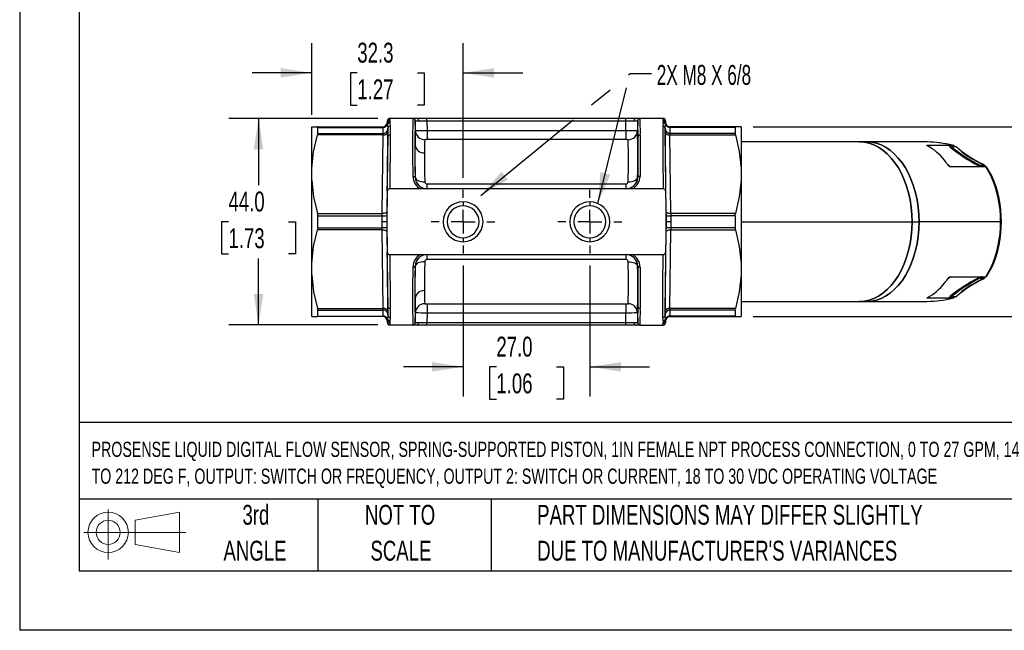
# Model space of a CAD drawing. Header units: millimetres. Extents: x 0 to 559, y 0 to 432.
# Tile 1 of 15: x 0 to 210, y 0 to 130. Entities that reach past the tile are written whole.
import ezdxf

# ---------------------------------------------------------------- set-up
doc = ezdxf.new("R2010")
doc.units = ezdxf.units.MM
doc.header["$LTSCALE"] = 2
doc.linetypes.add('CENTERX2', pattern=[20.32, 12.7, -2.54, 2.54, -2.54])
doc.layers.add('CENTER', color=40, linetype='CENTERX2')
doc.layers.add('SLD-DEFPOINTS', color=7, linetype='Continuous')
doc.layers.add('DIMENSIONS', color=140, linetype='Continuous', lineweight=25)
doc.layers.add('TEXT', color=140, linetype='Continuous', lineweight=25)
doc.styles.add('SLDTEXTSTYLE0', font='TXT', dxfattribs={"width": 0.7})
doc.styles.add('SLDTEXTSTYLE2', font='TXT', dxfattribs={"width": 0.645455})
doc.dimstyles.new('SLDDIMSTYLE0', dxfattribs={"dimtxt": 4.316016, "dimasz": 6.604, "dimexe": 0, "dimexo": 0.0625, "dimgap": 1.079004, "dimtad": 0, "dimtih": 1, "dimtoh": 1, "dimrnd": 1e-09, "dimzin": 4, "dimdsep": 46, "dimtxsty": 'SLDTEXTSTYLE0', "dimsah": 1, "dimcen": 0.09, "dimadec": 0, "dimazin": 1, "dimtfac": 1, "dimtofl": 0, "dimtmove": 0, "dimatfit": 3, "dimfxl": 0, "dimfrac": 2, "dimtolj": 1, "dimtzin": 12, "dimarcsym": 0})
doc.dimstyles.new('SLDDIMSTYLE1', dxfattribs={"dimtxt": 4.316016, "dimasz": 6.604, "dimexe": 0, "dimexo": 0.0625, "dimgap": 1.079004, "dimtad": 0, "dimtih": 1, "dimtoh": 1, "dimrnd": 1e-09, "dimzin": 12, "dimdsep": 46, "dimtxsty": 'SLDTEXTSTYLE0', "dimsah": 1, "dimcen": 0.09, "dimadec": 0, "dimazin": 3, "dimtfac": 1, "dimtofl": 0, "dimtmove": 0, "dimatfit": 3, "dimfxl": 0, "dimfrac": 2, "dimtolj": 1, "dimtzin": 12, "dimarcsym": 0})
doc.dimstyles.new('SLDDIMSTYLE2', dxfattribs={"dimtxt": 0.18, "dimasz": 6.604, "dimexe": 0, "dimexo": 0.0625, "dimgap": 0, "dimtad": 0, "dimtih": 1, "dimtoh": 1, "dimdec": 0, "dimrnd": 1e-09, "dimzin": 0, "dimdsep": 46, "dimtxsty": 'Standard', "dimsah": 1, "dimcen": 0.09, "dimadec": 0, "dimazin": 0, "dimtfac": 6.604, "dimtdec": 0, "dimtofl": 0, "dimtmove": 0, "dimatfit": 3, "dimfxl": 0, "dimfrac": 2, "dimtolj": 1, "dimtzin": 0, "dimarcsym": 0})
doc.dimstyles.new('SLDDIMSTYLE3', dxfattribs={"dimtxt": 4.316016, "dimasz": 6.604, "dimexe": 0, "dimexo": 0.0625, "dimgap": 1.079004, "dimtad": 0, "dimtih": 1, "dimtoh": 1, "dimrnd": 1e-09, "dimzin": 4, "dimdsep": 46, "dimtxsty": 'SLDTEXTSTYLE0', "dimsah": 1, "dimcen": 0.09, "dimadec": 0, "dimazin": 1, "dimtfac": 1, "dimtmove": 0, "dimatfit": 0, "dimfxl": 0, "dimfrac": 2, "dimtolj": 1, "dimtzin": 12, "dimarcsym": 0})
doc.dimstyles.new('SLDDIMSTYLE5', dxfattribs={"dimtxt": 4.316016, "dimasz": 6.604, "dimexe": 0, "dimexo": 0.0625, "dimgap": 1.079004, "dimtad": 0, "dimtih": 1, "dimtoh": 1, "dimrnd": 1e-09, "dimzin": 12, "dimdsep": 46, "dimtxsty": 'SLDTEXTSTYLE0', "dimsah": 1, "dimcen": 0.09, "dimadec": 0, "dimazin": 3, "dimtfac": 1, "dimtmove": 0, "dimatfit": 0, "dimfxl": 0, "dimfrac": 2, "dimtolj": 1, "dimtzin": 12, "dimarcsym": 0})

# ---------------------------------------------------------------- blocks, each defined once
blk = doc.blocks.new('Block11')
at = {"color": 7, "linetype": 'Continuous', "lineweight": 18}
for p, q in [((5.18, 10.62), (5.18, 0)), ((10.96, 8.33), (20.35, 10.06)), ((20.35, 10.06), (20.35, 1.46)), ((10.96, 3.19), (10.96, 8.33)), ((0, 5.76), (21.75, 5.76)), ((10.96, 3.19), (20.35, 1.46))]:
    blk.add_line(p, q, dxfattribs=at)
for radius in [4.3, 2.57]:
    blk.add_circle((5.18, 5.76), radius, dxfattribs=at)
blk = doc.blocks.new('Block12')
at = {"layer": 'SLD-DEFPOINTS'}
blk.add_blockref('Block11', (0, 0), dxfattribs=at)
blk = doc.blocks.new('SW_NOTE_0')
at = {"layer": 'TEXT', "color": 0, "linetype": 'CENTERX2', "lineweight": 18, "char_height": 3.24016, "attachment_point": 1, "style": 'SLDTEXTSTYLE0'}
for s, insert in [('PROSENSE LIQUID DIGITAL FLOW SENSOR, SPRING-SUPPORTED PISTON, 1IN FEMALE NPT PROCESS CONNECTION, 0 TO 27 GPM, 14', (0, 4.18)), ('TO 212 DEG F, OUTPUT: SWITCH OR FREQUENCY, OUTPUT 2: SWITCH OR CURRENT, 18 TO 30 VDC OPERATING VOLTAGE', (0, -1.54))]:
    blk.add_mtext(s, dxfattribs=dict(at, insert=insert))
blk = doc.blocks.new('SW_NOTE_0_3')
at = {"layer": 'TEXT', "color": 0, "linetype": 'CENTERX2', "lineweight": 18, "char_height": 4.2333, "attachment_point": 1, "style": 'SLDTEXTSTYLE0'}
for s, insert in [('PART DIMENSIONS MAY DIFFER SLIGHTLY', (0, 5.46)), ("DUE TO MANUFACTURER'S VARIANCES", (0, -2.19))]:
    blk.add_mtext(s, dxfattribs=dict(at, insert=insert))
blk = doc.blocks.new('SW_NOTE_0_4')
at = {"layer": 'TEXT', "color": 0, "linetype": 'CENTERX2', "lineweight": 18, "char_height": 4.233, "attachment_point": 2, "style": 'SLDTEXTSTYLE0'}
for s, insert in [('NOT TO', (10.52, 5.46)), ('SCALE', (10.71, -2.19))]:
    blk.add_mtext(s, dxfattribs=dict(at, insert=insert))
blk = doc.blocks.new('SW_NOTE_0_5')
at = {"layer": 'TEXT', "color": 0, "linetype": 'CENTERX2', "lineweight": 18, "char_height": 4.233, "attachment_point": 2, "style": 'SLDTEXTSTYLE0'}
for s, insert in [('3rd', (4.63, 5.46)), ('ANGLE', (4.44, -2.19))]:
    blk.add_mtext(s, dxfattribs=dict(at, insert=insert))
blk = doc.blocks.new('_D_13')
at = {"layer": 'DIMENSIONS'}
for p, q in [((156.25, 107.24), (235.69, 107.24)), ((229.34, 107.24), (229.34, 94.86)), ((222.93, 87.04), (221.48, 87.04)), ((221.48, 87.04), (221.48, 80.18)), ((235.76, 87.04), (237.21, 87.04)), ((237.21, 87.04), (237.21, 80.18)), ((221.48, 80.18), (222.93, 80.18)), ((237.21, 80.18), (235.76, 80.18)), ((229.34, 66.84), (229.34, 79.21)), ((156.25, 66.84), (235.69, 66.84))]:
    blk.add_line(p, q, dxfattribs=at)
for points in [[(229.34, 107.24), (228.33, 100.63), (230.36, 100.63)], [(229.34, 66.84), (230.36, 73.44), (228.33, 73.44)]]:
    blk.add_solid(points, dxfattribs=at)
at = {"layer": 'DIMENSIONS', "char_height": 4.233, "attachment_point": 1, "style": 'SLDTEXTSTYLE0'}
for s, insert in [('40.4', (222.93, 93.46)), ('1.59', (222.93, 85.64))]:
    blk.add_mtext(s, dxfattribs=dict(at, insert=insert))
blk = doc.blocks.new('_D_14')
at = {"layer": 'DIMENSIONS'}
for p, q in [((94.46, 77.71), (94.46, 49.78)), ((121.46, 77.71), (121.46, 49.78)), ((94.46, 56.13), (81.76, 56.13)), ((101.55, 56.13), (100.1, 56.13)), ((100.1, 56.13), (100.1, 49.27)), ((114.38, 56.13), (115.83, 56.13)), ((115.83, 56.13), (115.83, 49.27)), ((121.46, 56.13), (134.16, 56.13)), ((100.1, 49.27), (101.55, 49.27)), ((115.83, 49.27), (114.38, 49.27))]:
    blk.add_line(p, q, dxfattribs=at)
for points in [[(94.46, 56.13), (87.86, 57.14), (87.86, 55.11)], [(121.46, 56.13), (128.07, 55.11), (128.07, 57.14)]]:
    blk.add_solid(points, dxfattribs=at)
at = {"layer": 'DIMENSIONS', "char_height": 4.233, "attachment_point": 1, "style": 'SLDTEXTSTYLE0'}
for s, insert in [('27.0', (101.55, 62.55)), ('1.06', (101.55, 54.72))]:
    blk.add_mtext(s, dxfattribs=dict(at, insert=insert))
blk = doc.blocks.new('_D_15')
at = {"layer": 'DIMENSIONS'}
for p, q in [((76.3, 109.04), (44.54, 109.04)), ((50.89, 109.04), (50.89, 94.86)), ((44.48, 87.04), (43.03, 87.04)), ((43.03, 87.04), (43.03, 80.18)), ((57.3, 87.04), (58.75, 87.04)), ((58.75, 87.04), (58.75, 80.18)), ((43.03, 80.18), (44.48, 80.18)), ((58.75, 80.18), (57.3, 80.18)), ((50.89, 65.04), (50.89, 79.21)), ((76.3, 65.04), (44.54, 65.04))]:
    blk.add_line(p, q, dxfattribs=at)
for points in [[(50.89, 109.04), (49.87, 102.43), (51.91, 102.43)], [(50.89, 65.04), (51.91, 71.64), (49.87, 71.64)]]:
    blk.add_solid(points, dxfattribs=at)
at = {"layer": 'DIMENSIONS', "char_height": 4.233, "attachment_point": 1, "style": 'SLDTEXTSTYLE0'}
for s, insert in [('44.0', (44.48, 93.46)), ('1.73', (44.48, 85.64))]:
    blk.add_mtext(s, dxfattribs=dict(at, insert=insert))
blk = doc.blocks.new('_D_16')
at = {"layer": 'DIMENSIONS'}
for p, q in [((62.21, 109.78), (62.21, 125.1)), ((94.46, 96.37), (94.46, 125.1)), ((62.21, 118.75), (49.51, 118.75)), ((71.93, 118.75), (70.48, 118.75)), ((70.48, 118.75), (70.48, 111.89)), ((84.75, 118.75), (86.2, 118.75)), ((86.2, 118.75), (86.2, 111.89)), ((94.46, 118.75), (107.16, 118.75)), ((70.48, 111.89), (71.93, 111.89)), ((86.2, 111.89), (84.75, 111.89))]:
    blk.add_line(p, q, dxfattribs=at)
for points in [[(62.21, 118.75), (55.61, 119.77), (55.61, 117.74)], [(94.46, 118.75), (101.07, 117.74), (101.07, 119.77)]]:
    blk.add_solid(points, dxfattribs=at)
at = {"layer": 'DIMENSIONS', "char_height": 4.233, "attachment_point": 1, "style": 'SLDTEXTSTYLE0'}
for s, insert in [('32.3', (71.93, 125.17)), ('1.27', (71.93, 117.35))]:
    blk.add_mtext(s, dxfattribs=dict(at, insert=insert))
blk = doc.blocks.new('SW_CENTERMARKSYMBOL_1')
at = {"layer": 'CENTER', "color": 0}
for p, q in [((0, 5.08), (0, 6.79)), ((0, 0), (0, 2.54)), ((-5.08, 0), (-6.79, 0)), ((0, 0), (-2.54, 0)), ((0, 0), (0, -2.54)), ((0, 0), (2.54, 0)), ((5.08, 0), (6.79, 0)), ((0, -5.08), (0, -6.79))]:
    blk.add_line(p, q, dxfattribs=at)
blk = doc.blocks.new('SW_CENTERMARKSYMBOL_2')
at = {"layer": 'CENTER', "color": 0}
for p, q in [((0, 5.08), (0, 6.79)), ((0, 0), (0, 2.54)), ((-5.08, 0), (-6.79, 0)), ((0, 0), (-2.54, 0)), ((0, 0), (0, -2.54)), ((0, 0), (2.54, 0)), ((5.08, 0), (6.79, 0)), ((0, -5.08), (0, -6.79))]:
    blk.add_line(p, q, dxfattribs=at)

msp = doc.modelspace()

# ---------------------------------------------------------------- linework, layer by layer
at = {"color": 7, "linetype": 'Continuous'}
for p in [(0.005, 431.805), (558.805, 0.005)]:
    msp.add_line(p, (0.005, 0.005), dxfattribs=at)
for p, q in [((62.213, 107.238), (63.453, 107.238)), ((62.213, 98.369), (62.213, 107.238)), ((63.453, 107.238), (77.404, 107.238)), ((63.512, 105.853), (63.512, 107.131)), ((63.512, 107.131), (77.411, 107.131)), ((77.333, 107.238), (77.333, 107.238)), ((77.333, 107.238), (77.333, 107.238)), ((77.414, 105.853), (77.411, 107.131)), ((78.339, 108.546), (78.333, 108.22)), ((78.333, 108.22), (78.339, 108.546)), ((78.333, 108.22), (78.386, 108.22)), ((78.339, 108.546), (78.357, 108.546)), ((78.386, 108.22), (78.357, 108.546)), ((78.386, 108.22), (78.372, 107.987)), ((78.372, 107.987), (78.373, 107.78)), ((78.373, 107.78), (78.414, 106.933)), ((78.857, 109.038), (78.839, 109.038)), ((78.856, 108.345), (78.854, 108.138)), ((78.854, 108.138), (78.913, 107.387)), ((78.886, 108.704), (78.856, 108.345)), ((78.857, 109.038), (78.886, 108.704)), ((83.81, 109.038), (78.857, 109.038)), ((83.765, 109.014), (83.813, 109.038)), ((83.813, 109.038), (83.81, 109.038)), ((84.655, 109.038), (83.81, 109.038)), ((84.265, 108.523), (84.304, 108.548)), ((84.3, 106.472), (84.265, 108.523)), ((86.764, 109.038), (84.655, 109.038)), ((86.764, 108.546), (86.764, 109.038)), ((129.163, 109.038), (86.764, 109.038)), ((86.764, 108.546), (86.799, 106.499)), ((86.764, 108.546), (129.163, 108.546)), ((129.128, 106.499), (129.163, 108.546)), ((129.163, 108.546), (129.163, 109.038)), ((131.272, 109.038), (129.163, 109.038)), ((132.117, 109.038), (131.272, 109.038)), ((131.623, 108.548), (131.662, 108.523)), ((131.662, 108.523), (131.627, 106.472)), ((132.114, 109.038), (132.162, 109.014)), ((132.114, 109.038), (132.117, 109.038)), ((137.07, 109.038), (132.117, 109.038)), ((137.073, 108.138), (137.013, 107.387)), ((137.07, 109.038), (137.041, 108.704)), ((137.041, 108.704), (137.07, 108.345)), ((137.088, 109.038), (137.07, 109.038)), ((137.073, 108.138), (137.07, 108.345)), ((137.513, 106.933), (137.554, 107.78)), ((137.57, 108.546), (137.541, 108.22)), ((137.554, 107.987), (137.541, 108.22)), ((137.541, 108.22), (137.594, 108.22)), ((137.554, 107.78), (137.554, 107.987)), ((137.588, 108.546), (137.57, 108.546)), ((137.594, 108.22), (137.588, 108.546)), ((137.588, 108.546), (137.594, 108.22)), ((138.516, 107.131), (138.513, 105.903)), ((152.414, 107.131), (138.516, 107.131)), ((152.473, 107.238), (138.522, 107.238)), ((138.593, 107.238), (138.593, 107.238)), ((138.593, 107.238), (138.593, 107.238)), ((152.414, 107.131), (152.414, 105.853)), ((153.713, 107.238), (152.473, 107.238)), ((153.713, 107.238), (153.713, 98.369)), ((77.409, 105.517), (63.453, 105.517)), ((63.512, 105.853), (77.414, 105.853)), ((77.227, 88.759), (77.409, 105.517)), ((78.409, 105.999), (78.226, 89.241)), ((78.414, 106.933), (78.414, 106.672)), ((86.799, 106.499), (86.799, 104.535)), ((86.799, 106.499), (129.128, 106.499)), ((129.128, 106.499), (129.128, 104.535)), ((137.513, 106.724), (137.513, 106.933)), ((137.513, 106.672), (137.513, 106.724)), ((137.7, 89.241), (137.518, 105.999)), ((138.513, 105.903), (138.513, 105.853)), ((152.414, 105.853), (138.513, 105.853)), ((138.7, 88.759), (138.517, 105.517)), ((138.517, 105.517), (152.473, 105.517)), ((129.128, 104.535), (86.799, 104.535)), ((178.946, 104.038), (153.713, 104.038)), ((180.456, 104.038), (178.946, 104.038)), ((192.633, 104.038), (180.456, 104.038)), ((193.277, 103.341), (198.19, 103.341)), ((193.493, 103.135), (193.277, 103.341)), ((198.739, 103.341), (198.052, 103.494)), ((198.709, 103.347), (198.074, 103.497)), ((198.19, 103.041), (198.135, 103.035)), ((198.141, 103.028), (198.181, 102.993)), ((198.19, 103.341), (198.739, 103.341)), ((198.19, 103.053), (198.19, 103.341)), ((198.506, 103.085), (198.41, 102.743)), ((198.448, 102.735), (198.525, 103.005)), ((198.537, 103.073), (199.415, 103.073)), ((198.903, 103.114), (198.989, 103.069)), ((198.448, 102.735), (198.451, 102.733)), ((198.196, 98.756), (197.685, 99.223)), ((205.058, 98.756), (198.196, 98.756)), ((205.502, 99.043), (204.642, 99.043)), ((204.642, 99.043), (204.653, 98.834)), ((205.835, 98.756), (205.058, 98.756)), ((205.502, 99.043), (205.277, 99.22)), ((205.392, 99.201), (205.277, 99.22)), ((205.301, 99.241), (205.392, 99.201)), ((205.392, 99.201), (205.633, 99.011)), ((205.633, 99.011), (205.649, 98.998)), ((205.649, 98.998), (205.695, 98.756)), ((206.912, 96.871), (205.835, 98.756)), ((207.098, 96.793), (205.997, 98.697)), ((62.213, 95.906), (62.213, 98.369)), ((84.269, 96.494), (84.295, 96.494)), ((131.631, 96.494), (131.657, 96.494)), ((153.713, 98.369), (153.713, 95.906)), ((207.098, 96.793), (207.1, 96.788)), ((62.213, 78.169), (62.213, 95.906)), ((86.792, 94.038), (86.792, 95.115)), ((86.792, 95.115), (129.135, 95.115)), ((129.135, 95.115), (129.135, 94.038)), ((153.713, 95.906), (153.713, 78.169)), ((78.325, 93.546), (78.212, 87.055)), ((78.325, 93.546), (78.319, 93.546)), ((78.825, 94.038), (78.823, 94.038)), ((137.101, 94.038), (78.825, 94.038)), ((137.103, 94.038), (137.101, 94.038)), ((137.601, 93.546), (137.715, 87.055)), ((137.607, 93.546), (137.601, 93.546)), ((94.463, 91.288), (94.463, 90.438)), ((121.463, 91.288), (121.463, 90.438)), ((63.453, 88.759), (77.227, 88.759)), ((63.512, 85.76), (63.512, 88.315)), ((63.512, 88.315), (77.214, 88.315)), ((77.192, 87.071), (77.214, 88.315)), ((78.214, 88.355), (78.192, 87.055)), ((137.735, 87.055), (137.713, 88.355)), ((152.473, 88.759), (138.7, 88.759)), ((138.713, 88.315), (138.735, 87.071)), ((152.414, 88.315), (138.713, 88.315)), ((152.414, 88.315), (152.414, 85.76)), ((77.192, 87.004), (77.192, 87.071)), ((77.214, 85.76), (77.192, 87.004)), ((78.192, 87.055), (78.191, 87.038)), ((78.212, 87.038), (78.191, 87.038)), ((78.191, 87.038), (78.192, 87.02)), ((78.192, 87.055), (78.212, 87.055)), ((78.192, 87.02), (78.214, 85.72)), ((78.212, 87.02), (78.192, 87.02)), ((78.212, 87.02), (78.325, 80.529)), ((137.715, 87.02), (137.601, 80.529)), ((137.713, 85.72), (137.735, 87.02)), ((137.715, 87.055), (137.735, 87.055)), ((137.735, 87.02), (137.715, 87.02)), ((138.735, 87.004), (138.713, 85.76)), ((138.735, 87.071), (138.735, 87.004)), ((153.713, 87.038), (190.099, 87.038)), ((190.099, 87.038), (191.609, 87.038)), ((208.967, 87.039), (191.609, 87.039)), ((77.227, 85.317), (63.453, 85.317)), ((63.512, 85.76), (77.214, 85.76)), ((77.409, 68.559), (77.227, 85.317)), ((78.226, 84.834), (78.409, 68.076)), ((137.518, 68.076), (137.7, 84.834)), ((138.517, 68.559), (138.7, 85.317)), ((138.7, 85.317), (152.473, 85.317)), ((152.414, 85.76), (138.713, 85.76)), ((94.463, 83.638), (94.463, 82.788)), ((121.463, 83.638), (121.463, 82.788)), ((78.325, 80.529), (78.319, 80.529)), ((78.825, 80.038), (78.823, 80.038)), ((78.825, 80.038), (137.101, 80.038)), ((86.792, 78.96), (86.792, 80.038)), ((129.135, 80.038), (129.135, 78.96)), ((137.101, 80.038), (137.103, 80.038)), ((137.601, 80.529), (137.607, 80.529)), ((62.213, 75.706), (62.213, 78.169)), ((129.135, 78.96), (86.792, 78.96)), ((153.713, 78.169), (153.713, 75.706)), ((62.213, 66.838), (62.213, 75.706)), ((84.295, 77.581), (84.269, 77.581)), ((131.657, 77.581), (131.631, 77.581)), ((153.713, 75.706), (153.713, 66.838)), ((205.835, 75.323), (206.912, 77.208)), ((205.997, 75.383), (207.098, 77.286)), ((197.694, 74.865), (198.196, 75.323)), ((198.196, 75.323), (205.058, 75.323)), ((204.642, 75.04), (204.653, 75.248)), ((204.642, 75.04), (205.502, 75.04)), ((205.058, 75.323), (205.835, 75.323)), ((205.502, 75.04), (205.277, 74.862)), ((205.301, 74.842), (205.392, 74.882)), ((205.633, 75.072), (205.392, 74.882)), ((205.649, 75.085), (205.633, 75.072)), ((205.695, 75.323), (205.649, 75.085)), ((198.41, 71.34), (198.506, 70.998)), ((198.451, 71.35), (198.448, 71.347)), ((198.525, 71.077), (198.448, 71.347)), ((86.799, 69.54), (129.128, 69.54)), ((86.799, 69.54), (86.799, 67.576)), ((129.128, 69.54), (129.128, 67.576)), ((153.713, 70.038), (178.946, 70.038)), ((178.946, 70.038), (180.456, 70.038)), ((180.691, 70.041), (192.633, 70.041)), ((192.633, 70.041), (193.355, 70.077)), ((193.277, 70.738), (193.476, 70.928)), ((198.19, 70.738), (193.277, 70.738)), ((197.682, 70.523), (198.074, 70.582)), ((198.052, 70.585), (198.739, 70.738)), ((198.074, 70.582), (198.709, 70.732)), ((198.181, 71.086), (198.141, 71.051)), ((198.19, 71.03), (198.19, 70.738)), ((198.739, 70.738), (198.19, 70.738)), ((199.415, 71.01), (198.537, 71.01)), ((198.989, 71.014), (198.903, 70.968)), ((63.453, 68.559), (77.409, 68.559)), ((63.512, 66.945), (63.512, 68.222)), ((63.512, 68.222), (77.414, 68.222)), ((77.411, 66.945), (77.414, 68.222)), ((78.414, 67.142), (78.373, 66.295)), ((78.414, 67.404), (78.414, 67.142)), ((84.265, 65.552), (84.3, 67.603)), ((86.799, 67.576), (86.764, 65.529)), ((129.128, 67.576), (86.799, 67.576)), ((129.163, 65.529), (129.128, 67.576)), ((131.627, 67.603), (131.662, 65.552)), ((137.513, 67.351), (137.513, 67.404)), ((137.513, 67.142), (137.513, 67.351)), ((137.554, 66.295), (137.513, 67.142)), ((138.513, 68.222), (138.513, 68.172)), ((152.414, 68.222), (138.513, 68.222)), ((138.513, 68.172), (138.516, 66.945)), ((152.473, 68.559), (138.517, 68.559)), ((152.414, 68.222), (152.414, 66.945)), ((62.213, 66.838), (63.453, 66.838)), ((77.404, 66.838), (63.453, 66.838)), ((63.512, 66.945), (77.411, 66.945)), ((77.333, 66.838), (77.333, 66.838)), ((77.333, 66.838), (77.333, 66.838)), ((78.386, 65.855), (78.333, 65.855)), ((78.333, 65.855), (78.339, 65.529)), ((78.339, 65.529), (78.333, 65.855)), ((78.357, 65.529), (78.339, 65.529)), ((78.357, 65.529), (78.386, 65.855)), ((78.373, 66.295), (78.372, 66.089)), ((78.372, 66.089), (78.386, 65.855)), ((78.857, 65.038), (78.839, 65.038)), ((78.913, 66.689), (78.854, 65.938)), ((78.854, 65.938), (78.856, 65.73)), ((78.856, 65.73), (78.886, 65.372)), ((78.886, 65.372), (78.857, 65.038)), ((83.81, 65.038), (78.857, 65.038)), ((83.813, 65.038), (83.765, 65.061)), ((83.81, 65.038), (83.813, 65.038)), ((84.655, 65.038), (83.81, 65.038)), ((84.304, 65.528), (84.265, 65.552)), ((86.764, 65.038), (84.655, 65.038)), ((86.764, 65.038), (86.764, 65.529)), ((129.163, 65.529), (86.764, 65.529)), ((129.163, 65.038), (86.764, 65.038)), ((129.163, 65.038), (129.163, 65.529)), ((131.272, 65.038), (129.163, 65.038)), ((132.117, 65.038), (131.272, 65.038)), ((131.662, 65.552), (131.623, 65.528)), ((132.162, 65.061), (132.114, 65.038)), ((132.117, 65.038), (132.114, 65.038)), ((132.117, 65.038), (137.07, 65.038)), ((137.073, 65.938), (137.013, 66.689)), ((137.07, 65.73), (137.041, 65.372)), ((137.07, 65.038), (137.041, 65.372)), ((137.073, 65.938), (137.07, 65.73)), ((137.07, 65.038), (137.088, 65.038)), ((137.088, 65.038), (137.088, 65.038)), ((137.541, 65.855), (137.554, 66.089)), ((137.594, 65.855), (137.541, 65.855)), ((137.541, 65.855), (137.57, 65.529)), ((137.554, 66.089), (137.554, 66.295)), ((137.57, 65.529), (137.588, 65.529)), ((137.588, 65.529), (137.594, 65.855)), ((137.594, 65.855), (137.588, 65.529)), ((152.414, 66.945), (138.516, 66.945)), ((138.522, 66.838), (152.473, 66.838)), ((138.593, 66.838), (138.593, 66.838)), ((138.593, 66.838), (138.593, 66.838)), ((152.473, 66.838), (153.713, 66.838))]:
    msp.add_line(p, q)
at = {"flags": 128}
for points in [[(63.512, 107.131), (63.487, 107.224), (63.453, 107.238)], [(77.411, 107.131), (77.409, 107.21), (77.404, 107.238)], [(78.913, 107.387), (78.919, 106.523), (78.921, 105.495)], [(84.304, 108.548), (84.558, 108.549), (85.006, 108.55)], [(85.006, 108.55), (85.789, 108.549), (86.26, 108.548), (86.764, 108.546)], [(129.163, 108.546), (129.667, 108.548), (130.138, 108.549), (130.921, 108.55)], [(130.921, 108.55), (131.369, 108.549), (131.623, 108.548)], [(137.013, 107.387), (137.007, 106.409), (137.006, 105.211), (137.01, 103.802), (137.019, 102.19), (137.032, 100.39), (137.051, 98.418), (137.074, 96.293), (137.103, 94.038)], [(138.522, 107.238), (138.518, 107.21), (138.516, 107.131)], [(152.414, 107.131), (152.439, 107.224), (152.473, 107.238)], [(62.213, 98.369), (62.618, 101.95), (63.453, 105.517)], [(63.512, 105.853), (63.487, 105.651), (63.453, 105.517)], [(77.409, 105.517), (77.602, 105.524), (77.788, 105.551), (77.959, 105.594), (78.11, 105.654), (78.234, 105.727), (78.328, 105.811), (78.387, 105.903), (78.409, 105.999)], [(77.409, 105.517), (77.413, 105.705), (77.414, 105.853)], [(78.319, 93.546), (78.349, 95.831), (78.375, 98.02), (78.395, 100.078), (78.41, 101.962), (78.418, 103.637), (78.421, 105.084)], [(78.414, 106.672), (78.412, 106.373), (78.409, 105.999)], [(78.421, 105.084), (78.419, 106.09), (78.414, 106.933)], [(78.921, 105.495), (78.918, 104.092), (78.91, 102.467), (78.897, 100.632), (78.878, 98.601), (78.854, 96.395), (78.824, 94.038)], [(131.721, 105.084), (131.717, 103.351), (131.705, 101.305), (131.685, 98.997), (131.657, 96.494)], [(132.221, 105.495), (132.217, 103.749), (132.205, 101.683), (132.185, 99.324), (132.157, 96.705)], [(137.513, 106.933), (137.507, 105.936), (137.506, 104.718), (137.51, 103.26), (137.52, 101.603), (137.535, 99.77), (137.555, 97.781), (137.579, 95.714), (137.607, 93.546)], [(137.518, 105.999), (137.514, 106.373), (137.513, 106.672)], [(137.518, 105.999), (137.54, 105.903), (137.599, 105.811), (137.693, 105.727), (137.817, 105.654), (137.968, 105.594), (138.139, 105.551), (138.325, 105.524), (138.517, 105.517)], [(138.513, 105.853), (138.514, 105.705), (138.517, 105.517)], [(152.414, 105.853), (152.439, 105.651), (152.473, 105.517)], [(152.473, 105.517), (153.302, 101.988), (153.713, 98.369)], [(84.295, 96.494), (84.275, 98.492), (84.26, 100.321), (84.251, 101.953), (84.248, 103.363)], [(178.946, 104.038), (179.976, 103.965), (180.996, 103.748), (181.999, 103.389), (182.975, 102.89), (183.918, 102.255), (184.818, 101.491), (185.668, 100.604), (186.46, 99.601), (187.189, 98.49), (187.847, 97.282), (188.429, 95.987), (188.93, 94.615), (189.346, 93.179), (189.674, 91.69), (189.91, 90.161), (190.052, 88.606), (190.099, 87.038)], [(190.099, 87.038), (190.052, 88.606), (189.91, 90.161), (189.674, 91.69), (189.346, 93.179), (188.93, 94.615), (188.429, 95.987), (187.847, 97.282), (187.189, 98.49), (186.46, 99.601), (185.668, 100.604), (184.818, 101.491), (183.918, 102.255), (182.975, 102.89), (181.999, 103.389), (180.996, 103.748), (179.976, 103.965), (178.946, 104.038)], [(180.456, 104.038), (181.485, 103.965), (182.505, 103.748), (183.508, 103.389), (184.485, 102.89), (185.427, 102.256), (186.327, 101.492), (187.177, 100.604), (187.969, 99.601), (188.698, 98.491), (189.356, 97.283), (189.938, 95.988), (190.439, 94.616), (190.855, 93.18), (191.183, 91.691), (191.419, 90.163), (191.561, 88.608), (191.609, 87.039)], [(191.609, 87.038), (191.561, 88.606), (191.419, 90.161), (191.183, 91.69), (190.856, 93.179), (190.44, 94.615), (189.938, 95.987), (189.356, 97.282), (188.698, 98.49), (187.97, 99.601), (187.177, 100.604), (186.327, 101.491), (185.427, 102.255), (184.485, 102.89), (183.508, 103.389), (182.505, 103.748), (181.485, 103.965), (180.456, 104.038)], [(198.074, 103.497), (195.375, 103.902), (192.633, 104.038)], [(193.863, 102.922), (193.462, 103.157), (193.302, 103.261), (193.249, 103.309), (193.244, 103.333), (193.256, 103.339), (193.277, 103.341)], [(198.19, 103.341), (198.094, 103.327), (198.036, 103.288), (198.018, 103.227), (198.047, 103.142), (198.141, 103.028)], [(198.052, 103.494), (198.07, 103.5), (198.074, 103.497)], [(198.537, 103.073), (198.521, 103.071), (198.509, 103.067), (198.501, 103.061), (198.497, 103.052), (198.502, 103.03), (198.525, 103.005)], [(86.248, 101.721), (86.251, 100.476), (86.26, 99.022), (86.274, 97.376), (86.295, 95.556)], [(198.421, 102.779), (198.426, 102.76), (198.448, 102.735)], [(204.57, 98.859), (204.568, 98.899), (204.559, 99.067)], [(205.649, 98.998), (205.575, 99.031), (205.502, 99.043)], [(206.002, 98.699), (205.999, 98.708), (205.929, 98.746), (205.835, 98.756)], [(83.769, 96.705), (83.866, 96.702), (83.959, 96.69), (84.044, 96.671), (84.12, 96.645), (84.182, 96.613), (84.229, 96.576), (84.258, 96.536), (84.269, 96.494)], [(84.295, 96.494), (84.34, 96.307), (84.458, 96.129), (84.645, 95.965), (84.894, 95.823), (85.195, 95.707), (85.538, 95.622), (85.909, 95.571), (86.295, 95.556)], [(129.632, 95.556), (130.017, 95.571), (130.389, 95.622), (130.731, 95.707), (131.033, 95.823), (131.282, 95.965), (131.469, 96.129), (131.587, 96.307), (131.631, 96.494)], [(132.157, 96.705), (132.061, 96.702), (131.968, 96.69), (131.882, 96.671), (131.807, 96.645), (131.745, 96.613), (131.698, 96.576), (131.669, 96.536), (131.657, 96.494)], [(62.213, 95.906), (62.618, 92.325), (63.453, 88.759)], [(153.713, 95.906), (153.309, 92.325), (152.473, 88.759)], [(63.512, 88.315), (63.487, 88.611), (63.453, 88.759)], [(77.214, 88.315), (77.221, 88.552), (77.227, 88.759)], [(78.226, 89.241), (78.204, 89.145), (78.145, 89.053), (78.051, 88.969), (77.927, 88.896), (77.776, 88.836), (77.605, 88.793), (77.419, 88.766), (77.227, 88.759)], [(78.226, 89.241), (78.221, 88.814), (78.214, 88.355)], [(137.713, 88.355), (137.706, 88.814), (137.7, 89.241)], [(138.7, 88.759), (138.507, 88.766), (138.322, 88.793), (138.15, 88.836), (138, 88.896), (137.875, 88.969), (137.782, 89.053), (137.723, 89.145), (137.7, 89.241)], [(138.7, 88.759), (138.705, 88.552), (138.713, 88.315)], [(152.414, 88.315), (152.439, 88.611), (152.473, 88.759)], [(190.099, 87.038), (190.052, 85.469), (189.91, 83.914), (189.674, 82.385), (189.346, 80.896), (188.93, 79.46), (188.429, 78.088), (187.847, 76.793), (187.189, 75.585), (186.46, 74.474), (185.668, 73.471), (184.818, 72.584), (183.918, 71.82), (182.975, 71.186), (181.999, 70.687), (180.996, 70.327), (179.976, 70.11), (178.946, 70.038)], [(178.946, 70.038), (179.976, 70.11), (180.996, 70.327), (181.999, 70.687), (182.975, 71.186), (183.918, 71.82), (184.818, 72.584), (185.668, 73.471), (186.46, 74.474), (187.189, 75.585), (187.847, 76.793), (188.429, 78.088), (188.93, 79.46), (189.346, 80.896), (189.674, 82.385), (189.91, 83.914), (190.052, 85.469), (190.099, 87.038)], [(191.609, 87.039), (191.561, 85.471), (191.419, 83.916), (191.183, 82.388), (190.855, 80.899), (190.439, 79.463), (189.938, 78.091), (189.356, 76.796), (188.698, 75.588), (187.969, 74.478), (187.177, 73.475), (186.327, 72.587), (185.427, 71.823), (184.485, 71.189), (183.508, 70.69), (182.505, 70.331), (181.485, 70.114), (180.456, 70.041)], [(180.456, 70.038), (181.485, 70.11), (182.505, 70.327), (183.508, 70.687), (184.485, 71.186), (185.427, 71.82), (186.327, 72.584), (187.177, 73.471), (187.97, 74.474), (188.698, 75.585), (189.356, 76.793), (189.938, 78.088), (190.44, 79.46), (190.856, 80.896), (191.183, 82.385), (191.419, 83.914), (191.561, 85.469), (191.609, 87.038)], [(208.967, 87.039), (209.087, 87.039), (209.138, 87.039), (209.133, 87.039)], [(62.213, 78.169), (62.618, 81.75), (63.453, 85.317)], [(63.512, 85.76), (63.487, 85.464), (63.453, 85.317)], [(77.227, 85.317), (77.221, 85.523), (77.214, 85.76)], [(77.227, 85.317), (77.419, 85.309), (77.605, 85.283), (77.776, 85.239), (77.927, 85.179), (78.051, 85.106), (78.145, 85.022), (78.204, 84.93), (78.226, 84.834)], [(78.214, 85.72), (78.221, 85.262), (78.226, 84.834)], [(137.7, 84.834), (137.706, 85.262), (137.713, 85.72)], [(137.7, 84.834), (137.723, 84.93), (137.782, 85.022), (137.875, 85.106), (138, 85.179), (138.15, 85.239), (138.322, 85.283), (138.507, 85.309), (138.7, 85.317)], [(138.713, 85.76), (138.705, 85.523), (138.7, 85.317)], [(152.414, 85.76), (152.439, 85.464), (152.473, 85.317)], [(152.473, 85.317), (153.302, 81.788), (153.713, 78.169)], [(78.421, 68.991), (78.418, 70.438), (78.41, 72.113), (78.395, 73.998), (78.375, 76.055), (78.349, 78.244), (78.319, 80.529)], [(78.824, 80.038), (78.854, 77.68), (78.878, 75.474), (78.897, 73.444), (78.91, 71.608), (78.918, 69.983), (78.921, 68.581)], [(137.013, 66.689), (137.007, 67.666), (137.006, 68.864), (137.01, 70.273), (137.019, 71.885), (137.032, 73.685), (137.051, 75.657), (137.074, 77.782), (137.103, 80.038)], [(137.607, 80.529), (137.579, 78.361), (137.555, 76.294), (137.535, 74.305), (137.52, 72.472), (137.51, 70.815), (137.506, 69.357), (137.507, 68.14), (137.513, 67.142)], [(86.295, 78.519), (85.909, 78.504), (85.538, 78.453), (85.195, 78.368), (84.894, 78.252), (84.645, 78.11), (84.458, 77.947), (84.34, 77.768), (84.295, 77.581)], [(86.295, 78.519), (86.274, 76.7), (86.26, 75.053), (86.251, 73.599), (86.248, 72.354)], [(129.632, 78.519), (130.017, 78.504), (130.389, 78.453), (130.731, 78.368), (131.033, 78.252), (131.282, 78.11), (131.469, 77.947), (131.587, 77.768), (131.631, 77.581)], [(62.213, 75.706), (62.618, 72.125), (63.453, 68.559)], [(83.769, 77.37), (83.866, 77.374), (83.959, 77.385), (84.044, 77.404), (84.12, 77.43), (84.182, 77.462), (84.229, 77.499), (84.258, 77.539), (84.269, 77.581)], [(84.248, 70.712), (84.251, 72.122), (84.26, 73.754), (84.275, 75.583), (84.295, 77.581)], [(132.157, 77.37), (132.061, 77.374), (131.968, 77.385), (131.882, 77.404), (131.807, 77.43), (131.745, 77.462), (131.698, 77.499), (131.669, 77.539), (131.657, 77.581)], [(131.657, 77.581), (131.685, 75.078), (131.705, 72.77), (131.717, 70.724), (131.721, 68.991)], [(132.157, 77.37), (132.185, 74.751), (132.205, 72.392), (132.217, 70.326), (132.221, 68.581)], [(153.713, 75.706), (153.309, 72.125), (152.473, 68.559)], [(204.559, 75.016), (204.568, 75.183), (204.57, 75.218)], [(205.392, 74.882), (205.337, 74.864), (205.277, 74.862)], [(205.502, 75.04), (205.575, 75.051), (205.649, 75.085)], [(205.835, 75.323), (205.941, 75.337), (206.003, 75.376), (206.004, 75.379)], [(193.277, 70.738), (193.257, 70.74), (193.244, 70.746), (193.244, 70.761), (193.305, 70.82), (193.74, 71.085), (193.863, 71.156)], [(198.141, 71.051), (198.037, 70.918), (198.023, 70.816), (198.067, 70.764), (198.161, 70.739), (198.19, 70.738)], [(198.074, 70.582), (198.07, 70.579), (198.052, 70.585)], [(198.537, 71.01), (198.521, 71.011), (198.509, 71.015), (198.501, 71.022), (198.497, 71.031), (198.502, 71.053), (198.511, 71.065), (198.525, 71.077)], [(63.512, 68.222), (63.487, 68.424), (63.453, 68.559)], [(78.409, 68.076), (78.387, 68.172), (78.328, 68.264), (78.234, 68.348), (78.11, 68.421), (77.959, 68.481), (77.788, 68.525), (77.602, 68.551), (77.409, 68.559)], [(77.414, 68.222), (77.413, 68.37), (77.409, 68.559)], [(78.409, 68.076), (78.412, 67.702), (78.414, 67.404)], [(78.414, 67.142), (78.419, 67.985), (78.421, 68.991)], [(78.921, 68.581), (78.919, 67.553), (78.913, 66.689)], [(137.513, 67.404), (137.514, 67.702), (137.518, 68.076)], [(138.517, 68.559), (138.325, 68.551), (138.139, 68.525), (137.968, 68.481), (137.817, 68.421), (137.693, 68.348), (137.599, 68.264), (137.54, 68.172), (137.518, 68.076)], [(138.517, 68.559), (138.514, 68.37), (138.513, 68.222)], [(152.414, 68.222), (152.439, 68.424), (152.473, 68.559)], [(63.512, 66.945), (63.487, 66.851), (63.453, 66.838)], [(77.404, 66.838), (77.409, 66.865), (77.411, 66.945)], [(85.006, 65.525), (84.558, 65.526), (84.304, 65.528)], [(86.764, 65.529), (86.26, 65.527), (85.789, 65.526), (85.006, 65.525)], [(130.921, 65.525), (130.138, 65.526), (129.667, 65.527), (129.163, 65.529)], [(131.623, 65.528), (131.369, 65.526), (130.921, 65.525)], [(138.516, 66.945), (138.518, 66.865), (138.522, 66.838)], [(152.414, 66.945), (152.439, 66.851), (152.473, 66.838)]]:
    msp.add_lwpolyline(points, dxfattribs=at)
for centre, radius, start, end in [((77.333, 108.238), 1, 270.0018, 359.00187), ((77.333, 108.238), 1, 270.00045, 359.00047), ((77.333, 108.238), 1, 270, 359), ((77.404, 108.238), 1, 270.00124, 345.46699), ((77.442, 108.121), 0.991, 268.18577, 339.87813), ((78.333, 108.214), 0.00608, 89.43925, 89.89416), ((78.333, 108.22), 0.0000996, 85.36819, 94.63181), ((78.839, 108.538), 0.5, 90.00174, 179.00189), ((78.839, 108.538), 0.5, 90.00045, 179.00045), ((78.839, 108.538), 0.5, 90, 179.00001), ((78.339, 108.545), 0.00173, 88.95184, 90.5482), ((78.339, 108.546), 0.000183, 88.47832, 93.52049), ((78.857, 108.537), 0.5, 90.02453, 178.98947), ((78.843, 107.857), 0.488, 88.4694, 164.58911), ((78.856, 107.632), 0.506, 90.29454, 162.96328), ((78.883, 108.206), 0.497, 89.6584, 178.42009), ((78.897, 106.903), 0.484, 88.00426, 176.42245), ((350.59, 102.961), 266.894, 178.70055, 181.34327), ((83.765, 108.514), 0.5, 1.08759, 90.00459), ((83.806, 108.54), 0.498, 0.90143, 89.16124), ((339.051, 102.608), 254.856, 178.67007, 181.37476), ((84.568, 108.604), 0.442, 352.90021, 78.64939), ((131.359, 108.604), 0.442, 101.35061, 187.09979), ((132.121, 108.54), 0.498, 90.87, 179.06746), ((132.162, 108.514), 0.5, 89.99541, 178.91241), ((82.952, 105.968), 48.777, 358.96151, 3.00315), ((80.495, 106.388), 51.734, 359.01047, 2.90957), ((137.03, 106.903), 0.484, 3.57755, 91.99574), ((137.044, 108.206), 0.497, 1.57991, 90.3416), ((137.07, 108.537), 0.5, 1.01053, 89.97547), ((137.083, 107.857), 0.488, 15.41089, 91.5306), ((137.071, 107.632), 0.506, 17.03672, 89.70546), ((137.088, 108.538), 0.5, 0.99811, 89.9982), ((137.088, 108.538), 0.5, 0.99955, 89.99955), ((137.088, 108.538), 0.5, 1, 90), ((138.522, 108.238), 1, 194.53301, 269.99876), ((138.484, 108.121), 0.991, 200.12187, 271.81423), ((137.588, 108.54), 0.00608, 90.10582, 90.56079), ((137.588, 108.546), 0.000183, 86.4795, 91.52169), ((138.593, 108.238), 1, 180.99811, 269.9982), ((137.594, 108.219), 0.00135, 88.97739, 91.02261), ((138.593, 108.238), 1, 180.99953, 269.99955), ((137.594, 108.22), 0.000183, 86.47958, 91.52163), ((138.593, 108.238), 1, 181.00002, 270), ((77.487, 106.783), 0.933, 265.50611, 353.12591), ((78.885, 105.029), 0.467, 85.56917, 173.21649), ((130.853, 104.144), 46.611, 177.13673, 180.95921), ((82.742, 369.75), 263.282, 270.33899, 270.88286), ((86.299, 106.511), 1.999, 181.11049, 270.01487), ((133.185, 369.75), 263.282, 269.11714, 269.66101), ((129.628, 106.511), 1.999, 269.98513, 358.88951), ((-80.153, 101.387), 211.841, 358.6765, 1.37549), ((132.185, 105.029), 0.467, 85.56917, 173.21649), ((138.441, 106.835), 0.934, 186.78351, 274.43083), ((138.44, 106.783), 0.933, 186.87409, 274.49389), ((86.103, 103.584), 1.868, 186.78351, 274.43083), ((124.254, 102.413), 38.013, 176.83577, 181.04277), ((86.648, 102.454), 2.087, 85.86183, 99.62128), ((129.278, 102.453), 2.088, 80.38098, 94.13591), ((-41.027, 99.947), 170.715, 358.52598, 1.53194), ((192.755, 77.674), 26.358, 78.4075, 90.26611), ((187.855, 92.975), 11.621, 35.1614, 58.8708), ((219.858, 129.339), 34.117, 230.55264, 242.894), ((219.404, 128.406), 32.881, 230.57938, 243.1613), ((198.733, 102.852), 0.489, 26.86638, 89.29425), ((213.277, 117.78), 20.211, 226.69398, 246.68136), ((199.384, 102.84), 0.235, 15.08033, 82.63413), ((217.13, 123.691), 27.153, 229.66208, 244.01241), ((199.168, 100.496), 1.993, 204.57046, 240.81939), ((205.149, 100.488), 1.734, 241.16106, 266.99126), ((204.653, 99.234), 0.192, 240.61926, 266.57259), ((86.828, 96.725), 3.059, 180.38368, 241.48194), ((86.753, 96.521), 2.484, 180.62746, 270.07005), ((86.791, 96.534), 2.496, 180.91833, 270.01067), ((129.135, 96.534), 2.496, 269.99031, 359.08069), ((129.174, 96.521), 2.484, 269.92994, 359.37254), ((129.099, 96.725), 3.059, 298.51803, 359.61635), ((206.942, 96.683), 0.191, 35.17816, 99.06544), ((185.425, 87.249), 23.544, 359.49085, 24.1232), ((185.787, 87.242), 23.353, 359.49845, 24.14022), ((86.768, 95.589), 0.474, 183.9793, 272.85936), ((129.159, 95.588), 0.474, 267.06335, 356.09799), ((78.824, 93.533), 0.505, 90.06845, 178.46549), ((137.103, 93.533), 0.505, 1.53451, 89.93156), ((94.463, 87.038), 4.25, 90, 270), ((94.463, 87.038), 3.4, 90, 270), ((94.463, 87.038), 4.25, 270, 90), ((94.463, 87.038), 3.4, 270, 90), ((121.463, 87.038), 4.25, 90, 270), ((121.463, 87.038), 3.4, 90, 270), ((121.463, 87.038), 4.25, 270, 90), ((121.463, 87.038), 3.4, 270, 90), ((77.536, 92.867), 4.563, 265.9594, 278.54714), ((138.391, 92.867), 4.563, 261.45286, 274.0406), ((80.451, 259.865), 172.825, 268.91928, 269.25078), ((80.451, -85.79), 172.825, 90.74922, 91.08072), ((135.475, 259.865), 172.825, 270.74922, 271.08072), ((136.735, 87.038), 1, 359.00006, 0.99994), ((135.475, -85.79), 172.825, 88.91928, 89.25078), ((185.425, 86.83), 23.544, 335.8768, 0.50915), ((185.805, 86.835), 23.336, 335.84747, 0.65608), ((77.536, 81.208), 4.563, 81.45286, 94.0406), ((138.391, 81.208), 4.563, 85.9594, 98.54714), ((78.824, 80.542), 0.505, 181.53451, 269.93156), ((86.828, 77.35), 3.059, 118.51803, 179.61635), ((86.753, 77.554), 2.484, 89.92994, 179.37254), ((86.791, 77.541), 2.496, 89.99031, 179.08069), ((129.135, 77.541), 2.496, 0.91833, 90.01067), ((129.174, 77.554), 2.484, 0.62746, 90.07005), ((129.099, 77.35), 3.059, 0.38368, 61.48194), ((137.103, 80.542), 0.505, 270.06845, 358.46549), ((86.768, 78.487), 0.474, 87.06335, 176.09799), ((129.158, 78.486), 0.474, 3.9793, 92.85936), ((-41.027, 74.128), 170.715, 358.46805, 1.47402), ((350.589, 71.114), 266.893, 178.65673, 181.29945), ((339.051, 71.467), 254.856, 178.62524, 181.32993), ((-80.153, 72.688), 211.841, 358.62451, 1.3235), ((206.942, 77.396), 0.191, 260.93457, 324.82175), ((187.855, 81.104), 11.621, 301.1292, 324.8386), ((199.165, 73.585), 1.989, 119.14926, 155.46088), ((219.514, 45.264), 33.494, 116.99074, 129.56263), ((219.4, 45.684), 32.872, 116.83698, 129.42234), ((212.662, 57.238), 19.109, 112.73603, 133.88862), ((216.838, 50.807), 26.65, 115.8216, 130.35126), ((205.185, 73.465), 1.863, 93.91528, 117.93239), ((204.656, 74.839), 0.201, 94.06531, 118.74283), ((86.103, 70.491), 1.868, 85.56917, 173.21649), ((124.254, 71.662), 38.013, 178.95723, 183.16423), ((198.481, 71.297), 0.0599, 123.13517, 173.59497), ((130.851, 69.931), 46.609, 179.04073, 182.86333), ((86.299, 67.564), 1.999, 89.98513, 178.88951), ((86.648, 71.622), 2.088, 260.38098, 274.13591), ((129.278, 71.622), 2.087, 265.86183, 279.62128), ((129.628, 67.564), 1.999, 1.11049, 90.01487), ((193.009, 94.657), 24.595, 269.12111, 281.83025), ((198.716, 71.269), 0.531, 272.4439, 330.78815), ((199.384, 71.243), 0.235, 277.38019, 344.90534), ((77.487, 67.292), 0.933, 6.87409, 94.49389), ((78.897, 67.172), 0.484, 183.57755, 271.99574), ((78.885, 69.046), 0.467, 186.78351, 274.43083), ((82.742, -195.675), 263.282, 89.11714, 89.66101), ((133.185, -195.675), 263.282, 90.33899, 90.88286), ((82.954, 68.107), 48.775, 356.99679, 1.03855), ((132.185, 69.046), 0.467, 186.78351, 274.43083), ((80.495, 67.687), 51.734, 357.09043, 0.98953), ((137.03, 67.172), 0.484, 268.00426, 356.42245), ((138.44, 67.292), 0.933, 85.50611, 173.12591), ((138.441, 67.241), 0.934, 85.56917, 173.21649), ((77.333, 65.838), 1, 0.99811, 89.9982), ((77.333, 65.838), 1, 0.99953, 89.99955), ((77.333, 65.838), 1, 1.00002, 90), ((77.404, 65.838), 1, 14.53301, 89.99876), ((77.442, 65.954), 0.991, 20.12187, 91.81423), ((78.333, 65.856), 0.00135, 268.97739, 271.02261), ((78.333, 65.855), 0.000183, 266.47952, 271.52167), ((78.839, 65.538), 0.5, 180.99811, 269.99826), ((78.839, 65.538), 0.5, 180.99955, 269.99955), ((78.339, 65.535), 0.00608, 270.1058, 270.5608), ((78.339, 65.529), 0.000299, 267.70844, 270.79227), ((78.839, 65.538), 0.5, 181, 270), ((78.857, 65.538), 0.5, 181.01053, 269.97547), ((78.843, 66.218), 0.488, 195.41089, 271.5306), ((78.856, 66.443), 0.506, 197.03672, 269.70546), ((78.883, 65.869), 0.497, 181.57991, 270.3416), ((83.765, 65.561), 0.5, 269.99541, 358.91241), ((83.806, 65.535), 0.498, 270.83876, 359.09857), ((84.568, 65.471), 0.442, 281.35061, 7.09979), ((131.359, 65.471), 0.442, 172.90021, 258.64939), ((132.121, 65.536), 0.498, 180.93254, 269.13), ((132.162, 65.561), 0.5, 181.08759, 270.00459), ((137.044, 65.869), 0.497, 269.6584, 358.42009), ((137.083, 66.218), 0.488, 268.4694, 344.58911), ((137.07, 65.538), 0.5, 270.02453, 358.98947), ((137.071, 66.443), 0.506, 270.29454, 342.96328), ((137.088, 65.538), 0.5, 270.0018, 359.00189), ((137.088, 65.538), 0.5, 270.00045, 359.00046), ((137.088, 65.538), 0.5, 270, 359), ((138.484, 65.954), 0.991, 88.18577, 159.87813), ((138.522, 65.838), 1, 90.00124, 165.46699), ((137.588, 65.535), 0.00608, 269.43921, 269.89418), ((137.588, 65.529), 0.000183, 268.47831, 273.5205), ((138.593, 65.838), 1, 90.0018, 179.00187), ((138.593, 65.838), 1, 90.00045, 179.00047), ((138.593, 65.838), 1, 90, 179), ((137.594, 65.861), 0.00608, 269.43923, 269.89417), ((137.594, 65.855), 0.0000996, 265.36821, 274.6318)]:
    msp.add_arc(centre, radius, start, end)
for centre, major_axis, start_param, end_param in [((78.825, 93.538), (-0.5, 0), 4.712389, 6.265732), ((137.101, 93.538), (0.5, 0), 0.0174533, 1.5707963), ((79.212, 87.038), (1, 0), 3.1241394, 3.1415927), ((79.212, 87.038), (1, 0), 3.1415927, 3.1590459), ((136.715, 87.038), (-1, 0), 3.1241394, 3.1590459), ((78.825, 80.538), (-0.5, 0), 0.0174533, 1.5707963), ((137.101, 80.538), (0.5, 0), 4.712389, 6.265732)]:
    msp.add_ellipse(centre, major_axis=major_axis, ratio=0.9999357, start_param=start_param, end_param=end_param)
at = {"layer": 'TEXT'}
for p, q in [((12.7, 419.1), (12.7, 12.7)), ((546.1, 44.252), (12.7, 44.252)), ((546.1, 27.94), (12.7, 27.94)), ((63.5, 27.94), (63.5, 12.7)), ((100.423, 27.94), (100.423, 12.7)), ((12.7, 12.7), (546.1, 12.7))]:
    msp.add_line(p, q, dxfattribs=at)

# ---------------------------------------------------------------- block references
at = {"layer": 'CENTER'}
for name, p in [('SW_CENTERMARKSYMBOL_2', (94.463, 87.038)), ('SW_CENTERMARKSYMBOL_1', (121.463, 87.038))]:
    msp.add_blockref(name, p, dxfattribs=at)
at = {"layer": 'SLD-DEFPOINTS'}
msp.add_blockref('Block12', (13.676, 15.108), dxfattribs=at)
at = {"layer": 'TEXT', "linetype": 'CENTERX2', "lineweight": 18}
for name, p in [('SW_NOTE_0', (15.308, 35.993)), ('SW_NOTE_0_5', (45.695, 21.271)), ('SW_NOTE_0_4', (70.514, 21.271)), ('SW_NOTE_0_3', (110.239, 21.271))]:
    msp.add_blockref(name, p, dxfattribs=at)

# ---------------------------------------------------------------- texts
at = {"layer": 'TEXT', "linetype": 'CENTERX2', "lineweight": 18, "insert": (135.721, 120.426), "char_height": 4.23333, "attachment_point": 1, "style": 'SLDTEXTSTYLE2'}
msp.add_mtext('2X M8 X 6/8', dxfattribs=at)

# ---------------------------------------------------------------- dimensions: what is measured, and where the dimension line sits
at = {"layer": 'DIMENSIONS'}
for base, p1, p2, dimstyle, picture, middle in [((94.463, 118.751), (62.213, 107.238), (94.463, 93.828), 'SLDDIMSTYLE5', '_D_16', (78.338, 118.751)), ((121.463, 56.125), (94.463, 80.248), (121.463, 80.248), 'SLDDIMSTYLE3', '_D_14', (107.963, 56.125))]:
    dim = msp.add_linear_dim(base=base, p1=p1, p2=p2, dimstyle=dimstyle, dxfattribs=at)
    dim.commit()
    dim.dimension.update_dxf_attribs({"geometry": picture, "text_midpoint": middle, "dimtype": 160})
for base, p1, p2, dimstyle, picture, middle in [((50.89, 65.038), (78.839, 109.038), (78.839, 65.038), 'SLDDIMSTYLE0', '_D_15', (50.89, 87.038)), ((229.345, 66.838), (153.713, 107.238), (153.713, 66.838), 'SLDDIMSTYLE1', '_D_13', (229.345, 87.038))]:
    dim = msp.add_linear_dim(base=base, p1=p1, p2=p2, angle=90, dimstyle=dimstyle, dxfattribs=at)
    dim.commit()
    dim.dimension.update_dxf_attribs({"geometry": picture, "text_midpoint": middle, "dimtype": 160})

# ---------------------------------------------------------------- leaders
at = {"layer": 'TEXT', "linetype": 'CENTERX2', "lineweight": 18}
for points in [[(98.225, 92.65), (130.031, 118.615), (134.634, 118.615)], [(123.181, 90.925), (130.031, 118.615), (134.634, 118.615)]]:
    msp.add_leader(points, dimstyle='SLDDIMSTYLE2', dxfattribs=at)

doc.saveas('drawing.dxf')
